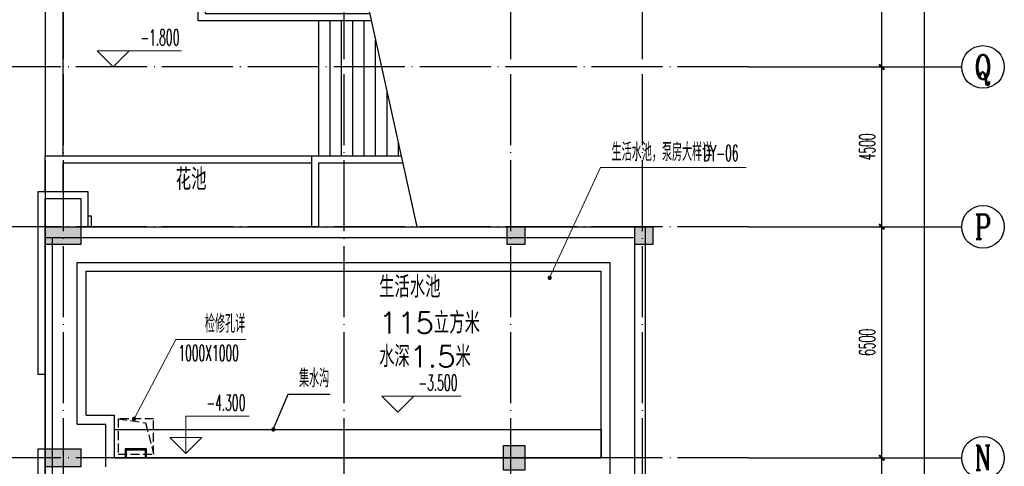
# Model space of a CAD drawing. Extents: x 1779708 to 7299578, y -1121471 to 88434.
# Tile 58 of 256: x 4196195 to 4223917, y -1016581 to -1004013. Entities that reach past the tile are written whole.
import ezdxf
from ezdxf.enums import TextEntityAlignment as Align

# ---------------------------------------------------------------- set-up
doc = ezdxf.new("R2010")
doc.units = 0
doc.header["$LTSCALE"] = 1000
doc.header["$MEASUREMENT"] = 0
doc.linetypes.add('DASH', pattern=[0.35, 0.25, -0.1])
doc.linetypes.add('DOTE', pattern=[2.42, 2, -0.2, 0.02, -0.2])
doc.layers.get('0').update_dxf_attribs({"linetype": 'CONTINUOUS'})
doc.layers.get('Defpoints').update_dxf_attribs({"linetype": 'CONTINUOUS'})
for name, color, linetype in [('AXIS', 3, 'CONTINUOUS'), ('AXIS_TEXT', 7, 'CONTINUOUS'), ('DIM_LEAD', 3, 'CONTINUOUS'), ('DIM_SYMB', 3, 'CONTINUOUS'), ('DOTE', 1, 'DOTE'), ('PUB_TEXT', 7, 'CONTINUOUS'), ('road', 4, 'CONTINUOUS'), ('SPACE', 7, 'CONTINUOUS'), ('STAIR', 2, 'CONTINUOUS'), ('WALL', 255, 'CONTINUOUS'), ('可见线', 6, 'CONTINUOUS'), ('墙柱', 2, 'CONTINUOUS')]:
    doc.layers.add(name, color=color, linetype=linetype)
doc.layers.add('DIM_ELEV', color=3, linetype='CONTINUOUS', lineweight=13)
doc.styles.add('_TCH_AXIS', font='COMPLEX', dxfattribs={"bigfont": 'GBCBIG'})
doc.styles.add('_TCH_DIM', font='SIMPLEX.shx', dxfattribs={"width": 0.7, "bigfont": 'GBCBIG.shx'})
doc.styles.add('_TCH_DIM_T3', font='SIMPLEX.shx', dxfattribs={"width": 0.494118, "bigfont": 'GBCBIG.shx'})
doc.styles.add('_TCH_SPACE', font='SIMPLEX', dxfattribs={"height": 5, "bigfont": 'GBCBIG'})
doc.styles.add('COMPLEX', font='COMPLEX')
doc.dimstyles.new('_TCH_ARCH&&150', dxfattribs={"dimtxt": 446.25, "dimasz": 150, "dimexe": 375, "dimexo": 450, "dimgap": 189.375, "dimtad": 1, "dimdec": 0, "dimzin": 0, "dimdsep": 46, "dimtxsty": '_TCH_DIM_T3', "dimblk": 'ARCHTICK', "dimcen": 0.09, "dimdle": 225, "dimclrt": 7, "dimazin": 2, "dimtfac": 1, "dimtdec": 0, "dimtix": 1, "dimtmove": 2, "dimatfit": 3, "dimfxl": 250, "dimtolj": 1, "dimtzin": 0, "dimarcsym": 0})

# ---------------------------------------------------------------- blocks, each defined once
blk = doc.blocks.new('_AXISO')
blk.add_circle((0, 0), 0.5)
at = {"layer": 'AXIS_TEXT', "style": 'COMPLEX', "width": 1.041667}
blk.add_attdef('A', text='', height=0.56, dxfattribs=at).set_placement((-0.25, -0.28), (0.25, -0.28), align=Align.FIT)
blk = doc.blocks.new('_ArchTick')
at = {"color": 0, "linetype": 'ByBlock', "const_width": 0.4}
blk.add_lwpolyline([(-0.5, -0.5), (0.5, 0.5)], dxfattribs=at)
blk = doc.blocks.new('*D4573')
at = {"layer": 'AXIS', "color": 0, "lineweight": -2, "transparency": 16777216}
for p, q in [((4217167, -922843), (4222042, -922843)), ((4221667, -1061068), (4221667, -922618)), ((4217167, -1060843), (4222042, -1060843))]:
    blk.add_line(p, q, dxfattribs=at)
at = {"layer": 'Defpoints', "color": 0, "transparency": 16777216}
for p in [(4216717, -922843), (4221667, -922843), (4216717, -1060843)]:
    blk.add_point(p, dxfattribs=at)
at = {"layer": 'AXIS', "color": 0, "lineweight": -2, "transparency": 16777216, "xscale": 150, "yscale": 150, "zscale": 150}
for p, rotation in [((4221667, -922843), 90), ((4221667, -1060843), 270)]:
    blk.add_blockref('_ArchTick', p, dxfattribs=dict(at, rotation=rotation))
at = {"layer": 'AXIS', "color": 7, "transparency": 16777216, "insert": (4221255, -991843), "char_height": 446.2, "attachment_point": 5, "rotation": 90, "style": '_TCH_DIM_T3'}
blk.add_mtext('\\A1;138000', dxfattribs=at)
blk = doc.blocks.new('*D4581')
at = {"layer": 'AXIS', "color": 0, "lineweight": -2, "transparency": 16777216}
for p, q in [((4220467, -1019768), (4220467, -1016118)), ((4217167, -1016343), (4220842, -1016343)), ((4217167, -1019543), (4220842, -1019543))]:
    blk.add_line(p, q, dxfattribs=at)
at = {"layer": 'Defpoints', "color": 0, "transparency": 16777216}
for p in [(4216717, -1016343), (4220467, -1016343), (4216717, -1019543)]:
    blk.add_point(p, dxfattribs=at)
at = {"layer": 'AXIS', "color": 0, "lineweight": -2, "transparency": 16777216, "xscale": 150, "yscale": 150, "zscale": 150}
for p, rotation in [((4220467, -1016343), 90), ((4220467, -1019543), 270)]:
    blk.add_blockref('_ArchTick', p, dxfattribs=dict(at, rotation=rotation))
at = {"layer": 'AXIS', "color": 7, "transparency": 16777216, "insert": (4220055, -1017943), "char_height": 446.2, "attachment_point": 5, "rotation": 90, "style": '_TCH_DIM_T3'}
blk.add_mtext('\\A1;3200', dxfattribs=at)
blk = doc.blocks.new('*D4582')
at = {"layer": 'AXIS', "color": 0, "lineweight": -2, "transparency": 16777216}
for p, q in [((4220467, -1016568), (4220467, -1009618)), ((4217167, -1009843), (4220842, -1009843)), ((4217167, -1016343), (4220842, -1016343))]:
    blk.add_line(p, q, dxfattribs=at)
at = {"layer": 'Defpoints', "color": 0, "transparency": 16777216}
for p in [(4216717, -1009843), (4220467, -1009843), (4216717, -1016343)]:
    blk.add_point(p, dxfattribs=at)
at = {"layer": 'AXIS', "color": 0, "lineweight": -2, "transparency": 16777216, "xscale": 150, "yscale": 150, "zscale": 150}
for p, rotation in [((4220467, -1009843), 90), ((4220467, -1016343), 270)]:
    blk.add_blockref('_ArchTick', p, dxfattribs=dict(at, rotation=rotation))
at = {"layer": 'AXIS', "color": 7, "transparency": 16777216, "insert": (4220055, -1013093), "char_height": 446.2, "attachment_point": 5, "rotation": 90, "style": '_TCH_DIM_T3'}
blk.add_mtext('\\A1;6500', dxfattribs=at)
blk = doc.blocks.new('*D4583')
at = {"layer": 'AXIS', "color": 0, "lineweight": -2, "transparency": 16777216}
for p, q in [((4220467, -1010068), (4220467, -1005118)), ((4217167, -1005343), (4220842, -1005343)), ((4217167, -1009843), (4220842, -1009843))]:
    blk.add_line(p, q, dxfattribs=at)
at = {"layer": 'Defpoints', "color": 0, "transparency": 16777216}
for p in [(4216717, -1005343), (4220467, -1005343), (4216717, -1009843)]:
    blk.add_point(p, dxfattribs=at)
at = {"layer": 'AXIS', "color": 0, "lineweight": -2, "transparency": 16777216, "xscale": 150, "yscale": 150, "zscale": 150}
for p, rotation in [((4220467, -1005343), 90), ((4220467, -1009843), 270)]:
    blk.add_blockref('_ArchTick', p, dxfattribs=dict(at, rotation=rotation))
at = {"layer": 'AXIS', "color": 7, "transparency": 16777216, "insert": (4220055, -1007593), "char_height": 446.2, "attachment_point": 5, "rotation": 90, "style": '_TCH_DIM_T3'}
blk.add_mtext('\\A1;4500', dxfattribs=at)
blk = doc.blocks.new('*D4584')
at = {"layer": 'AXIS', "color": 0, "lineweight": -2, "transparency": 16777216}
for p, q in [((4220467, -1005568), (4220467, -995918)), ((4217167, -996143), (4220842, -996143)), ((4217167, -1005343), (4220842, -1005343))]:
    blk.add_line(p, q, dxfattribs=at)
at = {"layer": 'Defpoints', "color": 0, "transparency": 16777216}
for p in [(4216717, -996143), (4220467, -996143), (4216717, -1005343)]:
    blk.add_point(p, dxfattribs=at)
at = {"layer": 'AXIS', "color": 0, "lineweight": -2, "transparency": 16777216, "xscale": 150, "yscale": 150, "zscale": 150}
for p, rotation in [((4220467, -996143), 90), ((4220467, -1005343), 270)]:
    blk.add_blockref('_ArchTick', p, dxfattribs=dict(at, rotation=rotation))
at = {"layer": 'AXIS', "color": 7, "transparency": 16777216, "insert": (4220055, -1000743), "char_height": 446.2, "attachment_point": 5, "rotation": 90, "style": '_TCH_DIM_T3'}
blk.add_mtext('\\A1;9200', dxfattribs=at)

msp = doc.modelspace()

# ---------------------------------------------------------------- hatches: boundary and pattern name
at = {"layer": '墙柱'}
h = msp.add_hatch(color=256, dxfattribs=at)
h.paths.add_polyline_path([(4196917.1, -1041543.3), (4197517.1, -1041543.3), (4197517.1, -1040943.3), (4196917.1, -1040943.3)])
h.paths.add_polyline_path([(4197417.1, -1028493.3), (4197917.1, -1028493.3), (4197917.1, -1028993.3), (4197417.1, -1028993.3)])
h.paths.add_polyline_path([(4196917.1, -1023143.3), (4197917.1, -1023143.3), (4197917.1, -1022643.3), (4196917.1, -1022643.3)])
h.paths.add_polyline_path([(4213517.1, -1009843.3), (4214017.1, -1009843.3), (4214017.1, -1010343.3), (4213517.1, -1010343.3)])
h.paths.add_polyline_path([(4209817.1, -1015993.3), (4210417.1, -1015993.3), (4210417.1, -1016693.3), (4209817.1, -1016693.3)])
h.paths.add_polyline_path([(4213417.1, -1048043.3), (4214017.1, -1048043.3), (4214017.1, -1047443.3), (4213417.1, -1047443.3)])
h.paths.add_polyline_path([(4209817.1, -1029093.3), (4210417.1, -1029093.3), (4210417.1, -1028393.3), (4209817.1, -1028393.3)])
h.paths.add_polyline_path([(4209917.1, -1009843.3), (4210417.1, -1009843.3), (4210417.1, -1010343.3), (4209917.1, -1010343.3)])
h.paths.add_polyline_path([(4196917.1, -1016093.3), (4197917.1, -1016093.3), (4197917.1, -1016593.3), (4196917.1, -1016593.3)])
h.paths.add_polyline_path([(4205217.1, -1048043.3), (4205817.1, -1048043.3), (4205817.1, -1047543.3), (4205217.1, -1047543.3)])
h.paths.add_polyline_path([(4209817.1, -1023343.3), (4210417.1, -1023343.3), (4210417.1, -1022643.3), (4209817.1, -1022643.3)])
h.paths.add_polyline_path([(4213417.1, -1034843.3), (4214017.1, -1034843.3), (4214017.1, -1034243.3), (4213417.1, -1034243.3)])
h.paths.add_polyline_path([(4205017.1, -1034843.3), (4205617.1, -1034843.3), (4205617.1, -1034243.3), (4205017.1, -1034243.3)])
h.paths.add_polyline_path([(4196917.1, -1034843.3), (4197917.1, -1034843.3), (4197917.1, -1034343.3), (4196917.1, -1034343.3)])
h.paths.add_polyline_path([(4213317.1, -1041543.3), (4214017.1, -1041543.3), (4214017.1, -1040943.3), (4213317.1, -1040943.3)])
h.paths.add_polyline_path([(4205217.1, -1041543.3), (4205817.1, -1041543.3), (4205817.1, -1040943.3), (4205217.1, -1040943.3)])
h.paths.add_polyline_path([(4213417.1, -1019043.3), (4214017.1, -1019043.3), (4214017.1, -1019643.3), (4213417.1, -1019643.3)])
h.paths.add_polyline_path([(4196917.1, -1009843.3), (4197917.1, -1009843.3), (4197917.1, -1010343.3), (4196917.1, -1010343.3)])
h.paths.add_polyline_path([(4196917.1, -1048343.3), (4197617.1, -1048343.3), (4197617.1, -1047843.3), (4196917.1, -1047843.3)])
h.paths.add_polyline_path([(4196917.1, -1051543.3), (4197617.1, -1051543.3), (4197617.1, -1051043.3), (4196917.1, -1051043.3)])
h.paths.add_polyline_path([(4204967.1, -1051643.3), (4205667.1, -1051643.3), (4205667.1, -1051043.3), (4204967.1, -1051043.3)])
h.paths.add_polyline_path([(4213417.1, -1051643.3), (4214017.1, -1051643.3), (4214017.1, -1051043.3), (4213417.1, -1051043.3)])
h.paths.add_polyline_path([(4213417.1, -1060843.3), (4214017.1, -1060843.3), (4214017.1, -1060343.3), (4213417.1, -1060343.3)])
h.paths.add_polyline_path([(4204967.1, -1060843.3), (4205667.1, -1060843.3), (4205667.1, -1060343.3), (4204967.1, -1060343.3)])
h.paths.add_polyline_path([(4196917.1, -1060843.3), (4197417.1, -1060843.3), (4197417.1, -1060343.3), (4196917.1, -1060343.3)])
h.paths.add_polyline_path([(4196917.1, -942143.3), (4197517.1, -942143.3), (4197517.1, -942743.3), (4196917.1, -942743.3)])
h.paths.add_polyline_path([(4197417.1, -955193.3), (4197917.1, -955193.3), (4197917.1, -954693.3), (4197417.1, -954693.3)])
h.paths.add_polyline_path([(4196917.1, -960543.3), (4197917.1, -960543.3), (4197917.1, -961043.3), (4196917.1, -961043.3)])
h.paths.add_polyline_path([(4213517.1, -973843.3), (4214017.1, -973843.3), (4214017.1, -973343.3), (4213517.1, -973343.3)])
h.paths.add_polyline_path([(4209817.1, -967693.3), (4210417.1, -967693.3), (4210417.1, -966993.3), (4209817.1, -966993.3)])
h.paths.add_polyline_path([(4213417.1, -935643.3), (4214017.1, -935643.3), (4214017.1, -936243.3), (4213417.1, -936243.3)])
h.paths.add_polyline_path([(4209817.1, -954593.3), (4210417.1, -954593.3), (4210417.1, -955293.3), (4209817.1, -955293.3)])
h.paths.add_polyline_path([(4209917.1, -973843.3), (4210417.1, -973843.3), (4210417.1, -973343.3), (4209917.1, -973343.3)])
h.paths.add_polyline_path([(4196917.1, -967593.3), (4197917.1, -967593.3), (4197917.1, -967093.3), (4196917.1, -967093.3)])
h.paths.add_polyline_path([(4205217.1, -935643.3), (4205817.1, -935643.3), (4205817.1, -936143.3), (4205217.1, -936143.3)])
h.paths.add_polyline_path([(4209817.1, -960343.3), (4210417.1, -960343.3), (4210417.1, -961043.3), (4209817.1, -961043.3)])
h.paths.add_polyline_path([(4213417.1, -948843.3), (4214017.1, -948843.3), (4214017.1, -949443.3), (4213417.1, -949443.3)])
h.paths.add_polyline_path([(4205017.1, -948843.3), (4205617.1, -948843.3), (4205617.1, -949443.3), (4205017.1, -949443.3)])
h.paths.add_polyline_path([(4196917.1, -948843.3), (4197917.1, -948843.3), (4197917.1, -949343.3), (4196917.1, -949343.3)])
h.paths.add_polyline_path([(4213317.1, -942143.3), (4214017.1, -942143.3), (4214017.1, -942743.3), (4213317.1, -942743.3)])
h.paths.add_polyline_path([(4205217.1, -942143.3), (4205817.1, -942143.3), (4205817.1, -942743.3), (4205217.1, -942743.3)])
h.paths.add_polyline_path([(4213417.1, -964643.3), (4214017.1, -964643.3), (4214017.1, -964043.3), (4213417.1, -964043.3)])
h.paths.add_polyline_path([(4196917.1, -973843.3), (4197917.1, -973843.3), (4197917.1, -973343.3), (4196917.1, -973343.3)])
h.paths.add_polyline_path([(4196917.1, -935343.3), (4197617.1, -935343.3), (4197617.1, -935843.3), (4196917.1, -935843.3)])
h.paths.add_polyline_path([(4196917.1, -932143.3), (4197617.1, -932143.3), (4197617.1, -932643.3), (4196917.1, -932643.3)])
h.paths.add_polyline_path([(4204967.1, -932043.3), (4205667.1, -932043.3), (4205667.1, -932643.3), (4204967.1, -932643.3)])
h.paths.add_polyline_path([(4213417.1, -932043.3), (4214017.1, -932043.3), (4214017.1, -932643.3), (4213417.1, -932643.3)])
h.paths.add_polyline_path([(4213417.1, -922843.3), (4214017.1, -922843.3), (4214017.1, -923343.3), (4213417.1, -923343.3)])
h.paths.add_polyline_path([(4204967.1, -922843.3), (4205667.1, -922843.3), (4205667.1, -923343.3), (4204967.1, -923343.3)])
h.paths.add_polyline_path([(4196917.1, -922843.3), (4197417.1, -922843.3), (4197417.1, -923343.3), (4196917.1, -923343.3)])

# ---------------------------------------------------------------- linework, layer by layer
at = {"layer": 'AXIS'}
for p, q in [((4216717.1, -1005343.3), (4222717.1, -1005343.3)), ((4216717.1, -1009843.3), (4222717.1, -1009843.3)), ((4216717.1, -1016343.3), (4222717.1, -1016343.3))]:
    msp.add_line(p, q, dxfattribs=at)
at = {"layer": 'DIM_ELEV'}
for p, q in [((4198830.9, -1005343.3), (4198380.9, -1004893.3)), ((4198380.9, -1004893.3), (4200753.3, -1004893.3)), ((4198830.9, -1005343.3), (4199280.9, -1004893.3)), ((4211116.4, -1011276.9), (4212552.2, -1008176.2)), ((4212552.2, -1008176.2), (4216647.4, -1008176.2)), ((4199416.1, -1015243.3), (4200594.4, -1013012.9)), ((4200594.4, -1013012.9), (4202564.7, -1013012.9)), ((4206839.2, -1015058.1), (4206389.2, -1014608.1)), ((4206389.2, -1014608.1), (4208622.8, -1014608.1)), ((4206839.2, -1015058.1), (4207289.2, -1014608.1)), ((4200869.5, -1016220.7), (4200869.5, -1015170.7)), ((4200869.5, -1015170.7), (4202653.2, -1015170.7)), ((4200869.5, -1016220.7), (4200419.5, -1015770.7)), ((4200419.5, -1015770.7), (4201319.5, -1015770.7)), ((4200869.5, -1016220.7), (4201319.5, -1015770.7))]:
    msp.add_line(p, q, dxfattribs=at)
at = {"layer": 'DIM_ELEV', "const_width": 60}
for points in [[(4211103.7, -1011304.1, 1), (4211129, -1011249.7, 1)], [(4199402.1, -1015269.8, 1), (4199430.1, -1015216.8, 1)]]:
    msp.add_lwpolyline(points, format="xyb", close=True, dxfattribs=at)
at = {"layer": 'DIM_LEAD'}
for p, q in [((4203336.1, -1015543.9), (4203756.2, -1014552.5)), ((4203756.2, -1014552.5), (4204935.7, -1014552.5))]:
    msp.add_line(p, q, dxfattribs=at)
at = {"layer": 'DIM_LEAD', "const_width": 60}
msp.add_lwpolyline([(4203324.4, -1015571.5, 1), (4203347.8, -1015516.3, 1)], format="xyb", close=True, dxfattribs=at)
at = {"layer": 'DIM_SYMB'}
msp.add_lwpolyline([(4199417.1, -973843.3), (4203360.9, -991678.5), (4203693.3, -991722.5), (4203102.1, -991967), (4203433.8, -992008.1), (4207377.7, -1009843.3)], dxfattribs=at)
at = {"layer": 'DOTE'}
for p, q in [((4196917.1, -920843.3), (4196917.1, -1062843.3)), ((4197417.1, -920843.3), (4197417.1, -1062843.3)), ((4205317.1, -920843.3), (4205317.1, -1062843.3)), ((4210017.1, -920843.3), (4210017.1, -1062843.3)), ((4213717.1, -920843.3), (4213717.1, -1062843.3)), ((4216717.1, -1005343.3), (4194917.1, -1005343.3)), ((4216717.1, -1009843.3), (4194917.1, -1009843.3)), ((4216717.1, -1016343.3), (4194917.1, -1016343.3))]:
    msp.add_line(p, q, dxfattribs=at)
at = {"layer": 'road', "linetype": 'DASH'}
for points in [[(4199967.1, -1016243.3), (4199967.1, -1015243.3), (4198967.1, -1015243.3), (4198967.1, -1016243.3), (4199967.1, -1016243.3)], [(4198967.1, -1015243.3), (4199741.5, -1015358.7), (4199967.1, -1016243.3)]]:
    msp.add_lwpolyline(points, dxfattribs=at)
at = {"layer": 'STAIR'}
for p, q in [((4204617.1, -1007843.3), (4204617.1, -1004043.3)), ((4204937.1, -1007843.3), (4204937.1, -1004043.3)), ((4205257.1, -1007843.3), (4205257.1, -1004043.3)), ((4205577.1, -1007843.3), (4205577.1, -1004043.3)), ((4205897.1, -1007843.3), (4205897.1, -1004043.3)), ((4206217.1, -1007843.3), (4206217.1, -1004594.9)), ((4206537.1, -1007843.3), (4206537.1, -1006042)), ((4206857.1, -1007843.3), (4206857.1, -1007489.2))]:
    msp.add_line(p, q, dxfattribs=at)
msp.add_lwpolyline([(4206095.1, -1004043.3), (4201417.1, -1004043.3), (4201217.1, -1004043.3), (4201217.1, -997823.3), (4201417.1, -997823.3), (4201417.1, -1003843.3), (4206050.9, -1003843.3)], dxfattribs=at)
at = {"layer": 'WALL'}
for p, q in [((4196917.1, -1009843.3), (4213817.1, -1009843.3)), ((4196917.1, -1009843.3), (4196917.1, -1010143.3)), ((4213817.1, -1028743.3), (4213817.1, -1009843.3)), ((4196917.1, -1010143.3), (4213517.1, -1010143.3)), ((4196917.1, -1010143.3), (4196917.1, -1020743.3)), ((4197117.1, -1020743.3), (4197117.1, -1010143.3)), ((4213517.1, -1028743.3), (4213517.1, -1010143.3)), ((4197817.1, -1010843.3), (4212817.1, -1010843.3)), ((4197817.1, -1015393.3), (4197817.1, -1010843.3)), ((4212817.1, -1016443.3), (4212817.1, -1010843.3)), ((4198067.1, -1011093.3), (4212567.1, -1011093.3)), ((4198067.1, -1015143.3), (4198067.1, -1011093.3)), ((4212567.1, -1016343.3), (4212567.1, -1011093.3)), ((4198067.1, -1015143.3), (4198867.1, -1015143.3)), ((4198867.1, -1016343.3), (4198867.1, -1015143.3)), ((4197817.1, -1015393.3), (4198617.1, -1015393.3)), ((4198617.1, -1016593.3), (4198617.1, -1015393.3)), ((4198867.1, -1016343.3), (4205317.1, -1016343.3)), ((4205317.1, -1016343.3), (4212567.1, -1016343.3)), ((4212817.1, -1028593.3), (4212817.1, -1016443.3))]:
    msp.add_line(p, q, dxfattribs=at)
for points in [[(4196917.1, -1013993.3), (4196717.1, -1013993.3), (4196717.1, -1008843.3), (4198117.1, -1008843.3), (4198117.1, -1009843.3)], [(4196917.1, -1019743.3), (4196917.1, -1009043.3), (4197917.1, -1009043.3), (4197917.1, -1009843.3)], [(4198217.1, -1009843.3), (4198217.1, -1009543.3), (4198117.1, -1009543.3)], [(4196917.1, -1020043.3), (4196717.1, -1020043.3), (4196717.1, -1016093.3), (4196917.1, -1016093.3)], [(4199767.1, -1016343.3), (4199767.1, -1016093.3), (4199167.1, -1016093.3), (4199167.1, -1016343.3)], [(4199737.1, -1016343.3), (4199737.1, -1016123.3), (4199197.1, -1016123.3), (4199197.1, -1016343.3)]]:
    msp.add_lwpolyline(points, dxfattribs=at)
at = {"layer": '可见线'}
msp.add_line((4204417.1, -1009843.3), (4204417.1, -1007843.3), dxfattribs=at)
for points in [[(4196917.1, -1007843.3), (4197417.1, -1007843.3), (4197417.1, -997823.3), (4196917.1, -997823.3)], [(4198867.1, -1016343.3), (4198867.1, -1015543.3), (4212567.1, -1015543.3), (4212567.1, -1016343.3)]]:
    msp.add_lwpolyline(points, close=True, dxfattribs=at)
for points in [[(4196917.1, -1008843.3), (4196917.1, -1007843.3), (4206935.4, -1007843.3)], [(4197417.1, -1008843.3), (4197417.1, -1008043.3), (4204417.1, -1008043.3)], [(4204617.1, -1009843.3), (4204617.1, -1008043.3), (4206979.6, -1008043.3)]]:
    msp.add_lwpolyline(points, dxfattribs=at)
at = {"layer": '墙柱'}
for points in [[(4196917.1, -1009843.3), (4197917.1, -1009843.3), (4197917.1, -1010343.3), (4196917.1, -1010343.3)], [(4209917.1, -1009843.3), (4210417.1, -1009843.3), (4210417.1, -1010343.3), (4209917.1, -1010343.3)], [(4213517.1, -1009843.3), (4214017.1, -1009843.3), (4214017.1, -1010343.3), (4213517.1, -1010343.3)], [(4209817.1, -1015993.3), (4210417.1, -1015993.3), (4210417.1, -1016693.3), (4209817.1, -1016693.3)], [(4196917.1, -1016093.3), (4197917.1, -1016093.3), (4197917.1, -1016593.3), (4196917.1, -1016593.3)]]:
    msp.add_lwpolyline(points, close=True, dxfattribs=at)

# ---------------------------------------------------------------- block references
at = {"layer": 'AXIS'}
ref = msp.add_blockref('_AXISO', (4223317.1, -1005343.3), dxfattribs=dict(at, xscale=1200, yscale=1200, zscale=1200))
ref.add_attrib('A', 'Q', dxfattribs={"layer": 'AXIS_TEXT', "height": 689.6, "style": '_TCH_AXIS', "width": 0.913043}).set_placement((4223077.3, -1005688.1), (4223556.9, -1005688.1), align=Align.FIT)
ref = msp.add_blockref('_AXISO', (4223317.1, -1009843.3), dxfattribs=dict(at, xscale=1200, yscale=1200, zscale=1200))
ref.add_attrib('A', 'P', dxfattribs={"layer": 'AXIS_TEXT', "height": 698.9, "style": '_TCH_AXIS', "width": 0.823529}).set_placement((4223084.1, -1010192.8), (4223550.1, -1010192.8), align=Align.FIT)
ref = msp.add_blockref('_AXISO', (4223317.1, -1016343.3), dxfattribs=dict(at, xscale=1200, yscale=1200, zscale=1200))
ref.add_attrib('A', 'N', dxfattribs={"layer": 'AXIS_TEXT', "height": 698.9, "style": '_TCH_AXIS', "width": 0.736842}).set_placement((4223084.1, -1016692.8), (4223550.1, -1016692.8), align=Align.FIT)

# ---------------------------------------------------------------- texts
at = {"layer": 'PUB_TEXT', "color": 7, "style": '_TCH_DIM'}
for s, height, width, p in [('-1.800', 446.25, 0.494118, (4199595.3, -1004735.8)), ('生活水池，泵房大样详', 506.38, 0.7, (4212859.6, -1007990.8)), ('DY-06', 446.25, 0.494118, (4215439.9, -1007990.8)), ('检修孔详', 506.38, 0.7, (4201410.3, -1012821.9)), ('1000X1000', 446.25, 0.494118, (4200664.2, -1013616.6)), ('集水沟', 506.38, 0.7, (4204058.9, -1014355.9)), ('-3.500', 446.25, 0.494118, (4207422.8, -1014450.6)), ('-4.300', 446.25, 0.494118, (4201453.2, -1015013.2))]:
    msp.add_text(s, height=height, dxfattribs=dict(at, width=width)).set_placement(p)
at = {"layer": 'SPACE', "style": '_TCH_SPACE'}
for s, p in [('花池', (4200590.1, -1008805)), ('生活水池', (4206315.3, -1011833.1)), ('115立方米', (4206315.3, -1012844.9)), ('水深1.5米', (4206315.3, -1013791.1))]:
    msp.add_text(s, height=600, dxfattribs=at).set_placement(p)

# ---------------------------------------------------------------- dimensions: what is measured, and where the dimension line sits
at = {"layer": 'AXIS'}
for p1, p2, distance, picture, middle in [((4216717.1, -1060843.3), (4216717.1, -922843.3), -4950, '*D4573', (4221254.6, -991843.3)), ((4216717.1, -1005343.3), (4216717.1, -996143.3), -3750, '*D4584', (4220054.6, -1000743.3)), ((4216717.1, -1009843.3), (4216717.1, -1005343.3), -3750, '*D4583', (4220054.6, -1007593.3)), ((4216717.1, -1016343.3), (4216717.1, -1009843.3), -3750, '*D4582', (4220054.6, -1013093.3)), ((4216717.1, -1019543.3), (4216717.1, -1016343.3), -3750, '*D4581', (4220054.6, -1017943.3))]:
    dim = msp.add_aligned_dim(p1=p1, p2=p2, distance=distance, dimstyle='_TCH_ARCH&&150', dxfattribs=at)
    dim.commit()
    dim.dimension.update_dxf_attribs({"geometry": picture, "text_midpoint": middle})

doc.saveas('drawing.dxf')
